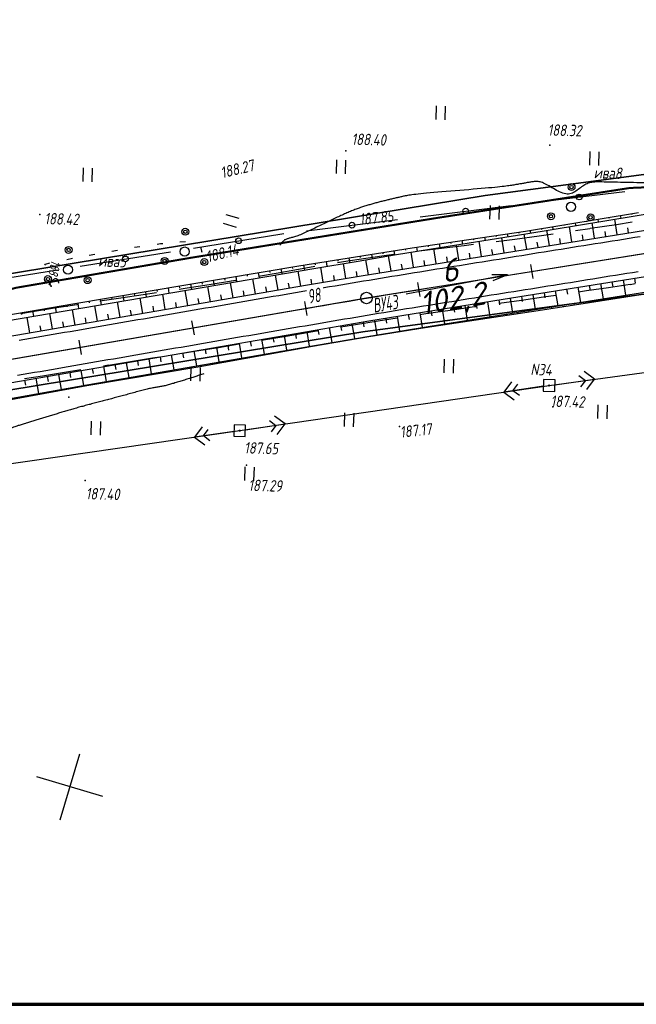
# Paper-space layout 'Лист2' of a CAD drawing. Header units: millimetres. Extents: x -640 to 411, y -3 to 287.
# Tile 7 of 10: x 7 to 115, y 1 to 173. Entities that reach past the tile are written whole.
import ezdxf

# ---------------------------------------------------------------- set-up
doc = ezdxf.new("R2010")
doc.units = ezdxf.units.MM
doc.linetypes.add('CONTI', pattern=[0])
for name, color, linetype, lineweight in [('10', 1, 'Continuous', 35), ('КОПИЯ_ОСЬ_13_ОТКОСЫ', 7, 'Continuous', 30), ('КОПИЯ_ОСЬ_ГРАНИЦЫ_ПОЛОС', 7, 'Continuous', 30), ('ОСЬ_ВЕРХ_ПОКРЫТИЯ_ГРАНИЦЫ_ПОЛОС', 7, 'Continuous', 30), ('ОСЬ_ВЕРХ_ПОКРЫТИЯ_ОСЬ', 1, 'Continuous', 30), ('Уклоны ПЧ', 5, 'Continuous', 30)]:
    doc.layers.add(name, color=color, linetype=linetype, lineweight=lineweight)
for name, color, linetype in [('_Оформление', 7, 'Continuous'), ('_Ростелеком', 6, 'Continuous'), ('GOR_BDEFAULT', 212, 'CONTI'), ('NAD_MDEFAULT', 7, 'CONTI'), ('PI_OTDEFAULT', 172, 'CONTI'), ('PI_TTDEFAULT', 5, 'CONTI'), ('PLN_O', 7, 'CONTI'), ('SETKR', 2, 'CONTI'), ('SIT_LDEFAULT', 7, 'CONTI'), ('USLZNDEFAULT', 7, 'CONTI'), ('ZAPSKDEFAULT', 7, 'CONTI'), ('КОПИЯ_ОСЬ_ТАНГЕНСЫ', 1, 'Continuous'), ('ОСЬ_ВЕРХ_ПОКРЫТИЯ_ПИКЕТЫ', 1, 'Continuous')]:
    doc.layers.add(name, color=color, linetype=linetype)
doc.styles.add('eskd', font='isocpeur.ttf', dxfattribs={"width": 1.2, "height": 2})
doc.styles.add('SHRFT', font='isocpeui.ttf')
doc.styles.get("Standard").update_dxf_attribs({"font": 'isocpeui.ttf'})
doc.styles.add('ГОСТ', font='isocpeur.ttf', dxfattribs={"height": 4})
doc.linetypes.add('Связь', pattern='A,12.5,[130,ltypeshp.shx,S=1,R=-30,X=0,Y=0.9],1,[130,ltypeshp.shx,S=1,R=-30,X=0,Y=0.9],1,[130,ltypeshp.shx,S=1,R=-30,X=0,Y=0.9],4.5', length=19)

# ---------------------------------------------------------------- blocks, each defined once
blk = doc.blocks.new('BL_333')
at = {"color": 0}
for p, q in [((0, -6), (0, 6)), ((-6, 0), (6, 0))]:
    blk.add_line(p, q, dxfattribs=at)
blk = doc.blocks.new('BL_2011')
at = {"color": 0}
for p, q in [((0, 0), (0, 2.4)), ((1.6, 0), (1.6, 2.4))]:
    blk.add_line(p, q, dxfattribs=at)
blk = doc.blocks.new('BL_27')
at = {"color": 0}
for p, q in [((1, 1), (-1, 1)), ((-1, 1), (-1, -1)), ((1, -1), (1, 1)), ((-1, -1), (1, -1))]:
    blk.add_line(p, q, dxfattribs=at)
blk.add_circle((0, 0), 0.1, dxfattribs=at)
blk = doc.blocks.new('BL_2009')
at = {"color": 0}
for centre, radius in [((0, 3.46), 0.6), ((0, 3.46), 0.3), ((0, 0), 0.8), ((-3.46, -1.74), 0.6), ((-3.46, -1.74), 0.3), ((3.46, -1.74), 0.6), ((3.46, -1.74), 0.3)]:
    blk.add_circle(centre, radius, dxfattribs=at)
blk = doc.blocks.new('Стрелка')
at = {"layer": 'Уклоны ПЧ', "ltscale": 2}
for points in [[(-0.02, -0.05), (-0.02, 17.97)], [(-0.02, -0.05), (-0.58, 2.62)], [(-0.02, -0.05), (0.53, 2.62)]]:
    blk.add_lwpolyline(points, dxfattribs=at)

psp = doc.layouts.new('Лист2')

# ---------------------------------------------------------------- linework, layer by layer
at = {"layer": '10'}
for points in [[(155.76, 141.34), (141.62, 139.09), (140.47, 149.17), (88.15, 142.24), (-26.82, 123.3), (-26.31, 113.57), (-97.37, 100.2), (-188.74, 82.9), (-234.81, 79.09), (-245.24, 79.44), (-320.53, 81.96), (-435.81, 101.08), (-493.52, 115.13), (-570.05, 134.4), (-567.93, 143.52), (-601.29, 151.53)], [(371.94, 152.68), (354.49, 145.52), (316.18, 140.56), (226.25, 130.69), (227.73, 141.12), (141.49, 128.43), (141.49, 128.43), (66.75, 118.43), (-0.41, 107.37), (-16.93, 104.65), (-86.02, 91.65), (-95.42, 89.88), (-95.64, 79.6), (-176.45, 63.92), (-224.96, 59.06)], [(-224.96, 59.06), (-176.45, 63.92), (-95.64, 79.6), (-95.42, 89.88), (-86.02, 91.65), (-16.93, 104.65), (-0.41, 107.37), (66.75, 118.43), (141.49, 128.43), (141.49, 128.43), (227.73, 141.12), (226.25, 130.69), (316.18, 140.56), (354.49, 145.52), (371.94, 152.68)]]:
    psp.add_lwpolyline(points, dxfattribs=at)
at = {"layer": '_Оформление', "lineweight": 70, "ltscale": 200}
psp.add_lwpolyline([(409.22, 286.78), (-640.2, 286.78), (-640.2, 0.9), (409.22, 0.9)], close=True, dxfattribs=at)
at = {"layer": '_Ростелеком', "color": 5, "linetype": 'Связь', "const_width": 0.35}
psp.add_lwpolyline([(369.28, 169.92), (338.94, 166.14), (290.1, 162.97), (280.18, 163.14), (237.61, 160.6), (219.46, 158.27), (206.58, 155.84), (169.28, 149.45), (141.02, 144.7), (113.41, 143.55), (79.64, 138.3), (36.73, 131.35), (6.2, 126.11), (-26.49, 116.96), (-59.17, 111.21), (-94.25, 104.98), (-124.45, 99.76), (-157.41, 93.63), (-184.06, 88.92), (-239.6, 82.61)], dxfattribs=at)
at = {"layer": 'GOR_BDEFAULT', "color": 212, "elevation": 188, "flags": 128}
for points in [[(133.48, 148.3), (133.03, 148.01), (132.61, 147.75), (132.26, 147.52), (131.95, 147.32), (131.66, 147.14), (131.42, 147), (131.22, 146.87), (131.04, 146.76), (130.88, 146.66), (130.75, 146.59), (130.63, 146.52), (130.53, 146.47), (130.45, 146.42), (130.36, 146.37), (130.27, 146.34), (130.2, 146.29), (130.11, 146.25), (130.04, 146.2), (129.95, 146.16), (129.86, 146.11), (129.78, 146.08), (129.69, 146.03), (129.62, 145.99), (129.53, 145.94), (129.43, 145.9), (129.35, 145.86), (129.26, 145.81), (129.18, 145.76), (129.09, 145.72), (128.99, 145.67), (128.91, 145.63), (128.81, 145.59), (128.72, 145.54), (128.63, 145.49), (128.53, 145.45), (128.43, 145.4), (128.34, 145.36), (128.25, 145.31), (128.15, 145.27), (128.04, 145.22), (127.95, 145.17), (127.85, 145.13), (127.75, 145.07), (127.64, 145.03), (127.55, 144.99), (127.44, 144.94), (127.33, 144.9), (127.23, 144.84), (127.13, 144.8), (127.02, 144.75), (126.9, 144.71), (126.79, 144.67), (126.69, 144.62), (126.57, 144.58), (126.45, 144.54), (126.34, 144.51), (126.22, 144.47), (126.1, 144.45), (125.98, 144.41), (125.85, 144.39), (125.73, 144.37), (125.6, 144.35), (125.47, 144.33), (125.34, 144.32), (125.21, 144.31), (125.08, 144.29), (124.94, 144.29), (124.8, 144.28), (124.66, 144.28), (124.53, 144.28), (124.39, 144.27), (124.24, 144.27), (124.1, 144.27), (123.95, 144.27), (123.81, 144.28), (123.66, 144.28), (123.52, 144.28), (123.36, 144.28), (123.21, 144.28), (123.06, 144.28), (122.91, 144.28), (122.76, 144.29), (122.6, 144.29), (122.45, 144.3), (122.29, 144.29), (122.13, 144.29), (121.98, 144.3), (121.82, 144.3), (121.67, 144.31), (121.51, 144.31), (121.35, 144.31), (121.19, 144.31), (121.03, 144.32), (120.85, 144.32), (120.66, 144.34), (120.46, 144.33), (120.26, 144.34), (120.03, 144.35), (119.78, 144.35), (119.51, 144.36), (119.22, 144.37), (118.89, 144.37), (118.55, 144.38), (118.17, 144.39), (117.74, 144.4), (117.3, 144.41), (116.81, 144.42), (116.3, 144.44), (115.76, 144.45), (115.21, 144.46), (114.64, 144.47), (114.07, 144.48), (113.49, 144.5), (112.92, 144.5), (112.34, 144.52), (111.79, 144.53), (111.24, 144.54), (110.71, 144.56), (110.22, 144.57), (109.75, 144.58), (109.31, 144.59), (108.91, 144.59), (108.53, 144.6), (108.18, 144.6), (107.86, 144.6), (107.56, 144.6), (107.29, 144.57), (107.03, 144.56), (106.78, 144.53), (106.55, 144.49), (106.34, 144.44), (106.13, 144.38), (105.93, 144.3), (105.74, 144.21), (105.55, 144.11), (105.36, 143.99), (105.17, 143.87), (104.98, 143.73), (104.79, 143.59), (104.6, 143.43), (104.4, 143.3), (104.21, 143.14), (104, 143.01), (103.8, 142.88), (103.59, 142.76), (103.38, 142.66), (103.15, 142.58), (102.93, 142.52), (102.7, 142.49), (102.46, 142.49), (102.2, 142.51), (101.95, 142.56), (101.69, 142.64), (101.43, 142.74), (101.15, 142.86), (100.89, 142.99), (100.62, 143.13), (100.34, 143.28), (100.07, 143.44), (99.81, 143.6), (99.55, 143.75), (99.29, 143.91), (99.04, 144.05), (98.8, 144.18), (98.56, 144.3), (98.34, 144.4), (98.14, 144.48), (97.94, 144.54), (97.75, 144.6), (97.56, 144.63), (97.38, 144.66), (97.21, 144.68), (97.03, 144.69), (96.87, 144.68), (96.7, 144.67), (96.55, 144.65), (96.39, 144.64), (96.24, 144.61), (96.08, 144.58), (95.93, 144.56), (95.77, 144.53), (95.62, 144.5), (95.47, 144.48), (95.3, 144.44), (95.14, 144.41), (94.98, 144.39), (94.83, 144.36), (94.66, 144.33), (94.5, 144.3), (94.33, 144.27), (94.17, 144.25), (93.99, 144.22), (93.82, 144.18), (93.65, 144.16), (93.48, 144.13), (93.31, 144.1), (93.13, 144.06), (92.94, 144.04), (92.75, 144), (92.53, 143.97), (92.3, 143.94), (92.04, 143.9), (91.76, 143.87), (91.44, 143.83), (91.1, 143.78), (90.72, 143.74), (90.3, 143.7), (89.83, 143.65), (89.32, 143.6), (88.75, 143.55), (88.13, 143.5), (87.47, 143.44), (86.77, 143.38), (86.03, 143.32), (85.27, 143.25), (84.49, 143.18), (83.7, 143.13), (82.91, 143.06), (82.13, 142.99), (81.35, 142.93), (80.6, 142.86), (79.87, 142.81), (79.17, 142.74), (78.53, 142.69), (77.92, 142.63), (77.38, 142.58), (76.89, 142.53), (76.44, 142.47), (76.04, 142.43), (75.69, 142.39), (75.36, 142.35), (75.08, 142.31), (74.82, 142.27), (74.59, 142.23), (74.38, 142.19), (74.19, 142.15), (74.01, 142.12), (73.85, 142.09), (73.7, 142.05), (73.54, 142.01), (73.39, 141.99), (73.23, 141.95), (73.07, 141.91), (72.91, 141.88), (72.76, 141.84), (72.59, 141.8), (72.43, 141.77), (72.27, 141.72), (72.11, 141.69), (71.95, 141.65), (71.78, 141.61), (71.62, 141.57), (71.45, 141.53), (71.29, 141.49), (71.13, 141.45), (70.96, 141.4), (70.79, 141.37), (70.62, 141.33), (70.45, 141.28), (70.28, 141.24), (70.1, 141.2), (69.93, 141.16), (69.77, 141.11), (69.59, 141.06), (69.41, 141.02), (69.24, 140.98), (69.06, 140.93), (68.89, 140.87), (68.71, 140.83), (68.54, 140.78), (68.36, 140.73), (68.18, 140.68), (68, 140.63), (67.82, 140.58), (67.64, 140.52), (67.45, 140.47), (67.27, 140.41), (67.09, 140.36), (66.9, 140.3), (66.72, 140.24), (66.53, 140.18), (66.35, 140.11), (66.16, 140.05), (65.96, 139.98), (65.78, 139.91), (65.59, 139.84), (65.39, 139.77), (65.2, 139.69), (65, 139.61), (64.8, 139.53), (64.61, 139.45), (64.41, 139.37), (64.2, 139.28), (64, 139.19), (63.79, 139.1), (63.58, 139.01), (63.37, 138.92), (63.16, 138.82), (62.95, 138.73), (62.73, 138.63), (62.51, 138.52), (62.29, 138.43), (62.07, 138.32), (61.84, 138.21), (61.61, 138.11), (61.38, 138), (61.15, 137.89), (60.91, 137.77), (60.67, 137.66), (60.43, 137.54), (60.18, 137.42), (59.94, 137.31), (59.69, 137.19), (59.44, 137.06), (59.18, 136.93), (58.93, 136.81), (58.66, 136.68), (58.4, 136.55), (58.13, 136.42), (57.87, 136.29), (57.61, 136.17), (57.35, 136.05), (57.1, 135.92), (56.84, 135.8), (56.59, 135.69), (56.35, 135.58), (56.11, 135.48), (55.88, 135.39), (55.66, 135.3), (55.45, 135.21), (55.24, 135.14), (55.04, 135.08), (54.85, 135.02), (54.67, 134.97), (54.51, 134.92), (54.34, 134.88), (54.2, 134.84), (54.05, 134.8), (53.9, 134.77), (53.78, 134.72), (53.65, 134.69), (53.53, 134.65), (53.42, 134.61), (53.31, 134.57), (53.21, 134.51), (53.12, 134.46), (53.03, 134.4), (52.95, 134.34), (52.87, 134.27), (52.8, 134.21), (52.73, 134.13), (52.67, 134.07), (52.61, 134), (52.56, 133.93), (52.51, 133.87), (52.47, 133.8), (52.43, 133.73), (52.39, 133.67), (52.35, 133.62), (52.33, 133.58)], [(13.1, 127.7), (13.03, 127.68), (12.96, 127.65), (12.87, 127.6), (12.79, 127.54), (12.71, 127.47), (12.62, 127.4), (12.53, 127.31), (12.44, 127.22), (12.36, 127.13), (12.28, 127.04), (12.2, 126.95), (12.13, 126.86), (12.05, 126.77), (12, 126.69), (11.93, 126.62)], [(13.1, 127.7), (13.03, 127.68), (12.96, 127.65), (12.87, 127.6), (12.79, 127.54), (12.71, 127.47), (12.62, 127.4), (12.53, 127.31), (12.44, 127.22), (12.36, 127.13), (12.28, 127.04), (12.2, 126.95), (12.13, 126.86), (12.05, 126.77), (12, 126.69), (11.93, 126.62)], [(13.7, 126.92), (13.69, 126.97), (13.66, 127.04), (13.64, 127.11), (13.61, 127.18), (13.59, 127.25), (13.55, 127.34), (13.52, 127.4), (13.49, 127.47), (13.45, 127.54), (13.4, 127.58), (13.35, 127.63), (13.3, 127.66), (13.23, 127.69), (13.17, 127.7), (13.1, 127.7)], [(39.02, 111.09), (38.04, 110.76), (37.9, 110.71), (37.76, 110.66), (37.6, 110.61), (37.43, 110.55), (37.25, 110.5), (37.07, 110.44), (36.87, 110.38), (36.68, 110.32), (36.48, 110.25), (36.27, 110.19), (36.06, 110.13), (35.85, 110.06), (35.64, 109.99), (35.42, 109.93), (35.21, 109.86), (35, 109.79), (34.79, 109.73), (34.58, 109.66), (34.37, 109.59), (34.17, 109.53), (33.96, 109.48), (33.77, 109.41), (33.56, 109.36), (33.37, 109.3), (33.17, 109.24), (32.99, 109.19), (32.8, 109.14), (32.62, 109.09), (32.44, 109.04), (32.27, 109), (32.1, 108.97), (31.93, 108.93), (31.77, 108.9), (31.6, 108.87), (31.45, 108.84), (31.28, 108.81), (31.12, 108.78), (30.95, 108.76), (30.79, 108.73), (30.62, 108.7), (30.46, 108.66), (30.28, 108.63), (30.09, 108.61), (29.92, 108.56), (29.71, 108.52), (29.52, 108.49), (29.31, 108.43), (29.1, 108.38), (28.88, 108.33), (28.65, 108.27), (28.42, 108.22), (28.19, 108.15), (27.95, 108.1), (27.71, 108.03), (27.46, 107.97), (27.21, 107.9), (26.97, 107.83), (26.72, 107.76), (26.48, 107.7), (26.22, 107.63), (25.99, 107.56), (25.74, 107.5), (25.49, 107.43), (25.25, 107.37), (25, 107.31), (24.76, 107.24), (24.52, 107.18), (24.27, 107.1), (24.04, 107.04), (23.8, 106.98), (23.56, 106.92), (23.32, 106.86), (23.08, 106.79), (22.86, 106.72), (22.62, 106.66), (22.38, 106.6), (22.15, 106.54), (21.91, 106.47), (21.68, 106.42), (21.45, 106.35), (21.22, 106.29), (20.99, 106.23), (20.76, 106.17), (20.53, 106.11), (20.31, 106.04), (20.08, 105.99), (19.85, 105.93), (19.63, 105.87), (19.4, 105.81), (19.17, 105.74), (18.95, 105.69), (18.73, 105.63), (18.5, 105.57), (18.29, 105.51), (18.06, 105.45), (17.85, 105.39), (17.62, 105.34), (17.41, 105.28), (17.19, 105.22), (16.97, 105.16), (16.75, 105.1), (16.54, 105.04), (16.32, 104.98), (16.11, 104.91), (15.89, 104.85), (15.69, 104.79), (15.47, 104.73), (15.26, 104.68), (15.05, 104.61), (14.84, 104.55), (14.64, 104.49), (14.43, 104.42), (14.22, 104.36), (14.01, 104.3), (13.81, 104.23), (13.6, 104.17), (13.4, 104.11), (13.2, 104.05), (12.99, 103.98), (12.8, 103.92), (12.59, 103.86), (12.4, 103.8), (12.19, 103.74), (11.99, 103.68), (11.8, 103.62), (11.6, 103.55), (11.41, 103.5), (11.21, 103.44), (11.02, 103.38), (10.82, 103.32), (10.63, 103.26), (10.43, 103.2), (10.24, 103.15), (10.05, 103.09), (9.86, 103.03), (9.68, 102.97), (9.48, 102.91), (9.3, 102.85), (9.11, 102.79), (8.93, 102.74), (8.74, 102.69), (8.55, 102.63), (8.37, 102.58), (8.18, 102.52), (8, 102.46), (7.83, 102.4), (7.64, 102.34), (7.46, 102.29), (7.28, 102.24), (7.1, 102.18), (6.92, 102.13), (6.75, 102.07), (6.56, 102.02), (6.37, 101.95), (6.18, 101.88), (5.97, 101.81), (5.76, 101.73), (5.52, 101.64), (5.28, 101.53), (5.02, 101.41), (4.74, 101.29), (4.45, 101.15), (4.13, 100.98), (3.78, 100.8), (3.41, 100.6), (3, 100.38), (2.57, 100.15), (2.13, 99.89), (1.67, 99.63), (1.19, 99.35), (0.7, 99.07), (0.2, 98.79), (-0.3, 98.51), (-0.8, 98.23), (-1.3, 97.96), (-1.8, 97.7), (-2.28, 97.44), (-2.76, 97.21), (-3.21, 97), (-3.64, 96.79), (-4.05, 96.62), (-4.44, 96.48), (-4.81, 96.35), (-5.15, 96.24), (-5.47, 96.15), (-5.78, 96.07), (-6.07, 96.01), (-6.33, 95.97), (-6.58, 95.93), (-6.82, 95.89), (-7.04, 95.88), (-7.24, 95.85), (-7.43, 95.84), (-7.61, 95.83), (-7.77, 95.81), (-7.93, 95.8), (-8.07, 95.79), (-8.21, 95.76), (-8.33, 95.75), (-8.44, 95.73), (-8.56, 95.71), (-8.66, 95.69), (-8.76, 95.67), (-8.84, 95.64), (-8.93, 95.61), (-9.01, 95.6), (-9.08, 95.57), (-9.16, 95.55), (-9.23, 95.53), (-9.3, 95.5), (-10.24, 95.17), (-11.04, 94.87), (-11.73, 94.59), (-12.31, 94.34), (-13.2, 93.65), (-13.31, 93.54), (-13.43, 93.42), (-13.57, 93.28), (-13.7, 93.14), (-13.84, 93), (-13.99, 92.84), (-14.14, 92.69), (-14.29, 92.54), (-14.44, 92.37), (-14.59, 92.22), (-14.74, 92.07), (-14.89, 91.92), (-15.04, 91.78), (-15.18, 91.65), (-15.32, 91.52), (-15.45, 91.41), (-15.58, 91.3), (-15.72, 91.2), (-15.87, 91.1), (-16.03, 91), (-16.23, 90.9), (-16.45, 90.8), (-16.7, 90.69), (-17, 90.56), (-17.35, 90.43), (-17.75, 90.28), (-18.21, 90.12), (-18.75, 89.93), (-19.35, 89.71), (-20.03, 89.48)]]:
    psp.add_lwpolyline(points, dxfattribs=at)
at = {"layer": 'PI_TTDEFAULT', "color": 5}
for p in [(63.83, 150.05, 188.4), (99.41, 151.03, 188.32), (10.37, 138.92, 188.42), (66.56, 136.26, 187.85), (12.34, 126.41, 187.99), (15.45, 107, 188.1), (99.95, 105.31, 187.23), (73.19, 101.89, 187.17), (45.27, 101.15, 187.65), (46.48, 95.12, 187.29), (18.29, 92.42, 187.4)]:
    psp.add_point(p, dxfattribs=at)
at = {"layer": 'PLN_O'}
for p, q in [((96.64, 140.99), (112.52, 142.95)), ((76.79, 138.53), (92.67, 140.5)), ((56.94, 136.06), (72.82, 138.03)), ((37.17, 133.05), (52.64, 135.54)), ((52.64, 135.54), (52.98, 135.58)), ((17.42, 129.88), (33.21, 132.42)), ((-2.32, 126.7), (13.47, 129.24))]:
    psp.add_line(p, q, dxfattribs=at)
for centre in [(104.58, 141.97), (84.73, 139.51), (64.88, 137.05), (45.07, 134.32), (25.32, 131.15)]:
    psp.add_circle(centre, 0.5, dxfattribs=at)
at = {"layer": 'SIT_LDEFAULT', "color": 7}
for p, q in [((106.44, 136.43), (103.94, 136.05)), ((111.07, 137.13), (106.45, 136.45)), ((113.83, 137.55), (111.07, 137.13)), ((93.3, 134.56), (90.07, 134.15)), ((97.56, 135.14), (93.3, 134.56)), ((99.99, 135.48), (97.56, 135.14)), ((22.93, 132.51), (23.9, 132.68)), ((23.9, 132.68), (23.92, 132.68)), ((26.87, 133.18), (27.85, 133.33)), ((30.83, 133.75), (31.45, 133.83)), ((31.45, 133.82), (31.82, 133.85)), ((34.82, 134.14), (35.82, 134.2)), ((38.37, 133.29), (38.38, 133.24)), ((38.4, 133.25), (38.61, 132.52)), ((38.61, 132.52), (38.64, 132.33)), ((79.99, 132.91), (76.17, 132.43)), ((84.45, 133.45), (79.99, 132.92)), ((86.1, 133.65), (84.45, 133.44)), ((15.06, 131.07), (16.05, 131.26)), ((19, 131.81), (19.98, 131.99)), ((67.29, 131.24), (63.37, 130.63)), ((71.33, 131.81), (67.29, 131.24)), ((72.21, 131.93), (71.34, 131.82)), ((11.23, 130.08), (11.35, 130.24)), ((11.34, 130.25), (12.12, 130.45)), ((55.53, 129.32), (51.61, 128.63)), ((58.37, 129.8), (55.53, 129.32)), ((63.37, 130.63), (62.33, 130.46)), ((44.58, 127.4), (43.8, 127.27)), ((51.61, 128.63), (48.53, 128.09)), ((11.97, 127.09), (11.87, 127.3)), ((12.23, 126.59), (11.97, 127.09)), ((12.34, 126.41), (12.23, 126.59)), ((36.09, 126.04), (34.7, 125.83)), ((39.94, 126.64), (36.09, 126.04)), ((43.81, 127.28), (39.94, 126.63)), ((104.46, 125.41), (105.84, 125.62)), ((105.84, 125.62), (109.66, 126.17)), ((109.66, 126.17), (113.45, 126.72)), ((113.44, 126.71), (114.36, 126.85)), ((24.52, 124.31), (20.86, 123.77)), ((28.38, 124.88), (24.52, 124.31)), ((30.75, 125.23), (28.38, 124.88)), ((90.61, 123.41), (94.48, 123.95)), ((94.48, 123.96), (98.3, 124.51)), ((98.31, 124.52), (100.5, 124.84)), ((12.95, 122.54), (9.1, 121.91)), ((16.8, 123.14), (12.95, 122.54)), ((16.91, 123.16), (16.8, 123.14)), ((77.75, 121.59), (82.02, 122.21)), ((82.02, 122.21), (86.28, 122.81)), ((86.28, 122.81), (86.65, 122.86)), ((9.1, 121.91), (7.04, 121.58)), ((69.48, 120.35), (72.79, 120.86)), ((76.75, 121.44), (77.75, 121.59)), ((62.92, 119.29), (65.47, 119.71)), ((65.47, 119.72), (69.48, 120.35)), ((49.11, 116.95), (49.4, 117)), ((49.4, 117), (53.39, 117.68)), ((53.39, 117.68), (57.41, 118.36)), ((57.41, 118.37), (58.97, 118.63)), ((37.74, 115.07), (41.59, 115.7)), ((41.59, 115.7), (45.16, 116.3)), ((99.31, 109.03), (149.82, 115.97)), ((26.2, 113.23), (30.05, 113.85)), ((30.05, 113.85), (31.34, 114.06)), ((35.3, 114.68), (37.74, 115.07)), ((14.66, 111.38), (17.51, 111.84)), ((21.47, 112.48), (22.36, 112.62)), ((22.36, 112.61), (26.2, 113.23)), ((7.66, 110.24), (10.8, 110.74)), ((10.8, 110.75), (14.66, 111.38)), ((100.3, 109.17), (107.23, 110.13)), ((104.52, 110.76), (105.65, 109.9)), ((107.23, 110.13), (105.43, 111.49)), ((105.87, 108.32), (107.23, 110.13)), ((45.27, 101.15), (99.31, 109.03)), ((92.74, 109.7), (91.39, 107.88)), ((98.31, 108.89), (91.39, 107.88)), ((92.97, 108.11), (93.82, 109.24)), ((105.65, 109.9), (104.79, 108.78)), ((91.39, 107.88), (93.21, 106.53)), ((94.11, 107.26), (92.97, 108.11)), ((53.19, 102.31), (51.37, 103.66)), ((38.71, 101.82), (37.35, 100.02)), ((46.26, 101.3), (53.19, 102.31)), ((50.47, 102.92), (51.6, 102.07)), ((51.6, 102.07), (50.76, 100.95)), ((51.83, 100.49), (53.19, 102.31)), ((-10.82, 93.08), (45.27, 101.15)), ((44.28, 101.01), (37.35, 100.02)), ((37.35, 100.02), (39.16, 98.65)), ((38.93, 100.24), (39.78, 101.37)), ((40.07, 99.39), (38.93, 100.24))]:
    psp.add_line(p, q, dxfattribs=at)
at = {"layer": 'КОПИЯ_ОСЬ_13_ОТКОСЫ'}
for points in [[(-205.55, 82.22), (-201.41, 82.75), (-197.28, 83.31), (-194.32, 83.72), (-191.37, 84.15), (-188.42, 84.59), (-185.46, 85.03), (-182.02, 85.57), (-176.6, 86.42), (-170.69, 87.38), (-159.85, 89.17), (57.1, 126.61), (66.51, 128.2), (75.93, 129.74), (90.04, 132.01), (203.12, 150.14)], [(-203.04, 70.94), (-200.03, 71.34), (-197.63, 71.68), (-194.63, 72.12), (-189.4, 72.91), (-184.17, 73.73), (-179.2, 74.54), (-172.26, 75.69), (-148.07, 79.76), (-139, 81.28), (-109.43, 86.33), (-79.88, 91.53), (18.56, 109.15), (57.96, 115.99), (68.26, 117.72), (78.56, 119.41), (108.66, 124.18), (135.2, 128.36), (175.74, 134.48), (205.38, 139.01), (208.33, 139.45), (212.15, 139.96)], [(-183.91, 87.93), (-182.93, 88.07), (-178.02, 88.88), (-170.65, 90.14), (-160.32, 91.94), (-150.48, 93.72), (-141.43, 95.35), (-111.88, 100.52), (-82.3, 105.54), (36, 125.68), (58.54, 129.54), (65.61, 130.73), (72.68, 131.9), (80.22, 133.12), (95.26, 135.55), (123.19, 140.12)], [(-82.3, 105.54), (36, 125.68), (58.54, 129.54), (65.61, 130.73), (72.68, 131.9), (80.22, 133.12), (95.26, 135.55), (123.19, 140.12)], [(-82.38, 106.02), (-62.7, 109.56), (-43.02, 113.12), (-33.16, 114.8), (-23.3, 116.5), (-3.6, 119.92), (16.11, 123.3), (35.84, 126.6), (55.57, 129.93), (65.47, 131.54), (75.39, 133.1), (95.18, 136.03), (114.92, 139.27)], [(105.82, 137.77), (105.84, 137.61)], [(107.79, 138.1), (107.87, 137.61)], [(109.76, 138.42), (109.79, 138.26)], [(111.2, 135.4), (110.76, 138.09)], [(111.74, 138.74), (111.82, 138.26)], [(113.71, 139.07), (113.74, 138.91)], [(95.95, 136.16), (96.03, 135.67)], [(97.92, 136.48), (97.95, 136.32)], [(99.35, 133.5), (98.92, 136.15)], [(99.89, 136.8), (99.97, 136.32)], [(101.87, 137.13), (101.89, 136.97)], [(103.3, 134.13), (102.87, 136.79)], [(103.84, 137.45), (103.92, 136.97)], [(107.25, 134.77), (106.82, 137.44)], [(109.22, 135.08), (109.08, 135.97)], [(113.17, 135.72), (113.03, 136.61)], [(84.08, 134.39), (84.17, 133.76)], [(86.06, 134.68), (86.09, 134.47)], [(87.5, 131.6), (87.08, 134.23)], [(88.03, 134.97), (88.12, 134.39)], [(90.01, 135.27), (90.04, 135.07)], [(91.45, 132.23), (91.03, 134.86)], [(91.99, 135.56), (92.07, 135.03)], [(93.97, 135.85), (94, 135.68)], [(95.4, 132.87), (94.97, 135.5)], [(101.32, 133.82), (101.18, 134.7)], [(105.27, 134.45), (105.13, 135.34)], [(72.21, 132.61), (72.33, 131.84)], [(74.19, 132.92), (74.23, 132.66)], [(76.16, 133.22), (76.27, 132.48)], [(78.14, 133.51), (78.18, 133.27)], [(79.6, 130.33), (79.18, 132.95)], [(80.12, 133.8), (80.22, 133.12)], [(82.1, 134.1), (82.13, 133.87)], [(83.55, 130.97), (83.13, 133.59)], [(89.47, 131.92), (89.33, 132.79)], [(93.42, 132.55), (93.28, 133.43)], [(97.37, 133.18), (97.23, 134.06)], [(-202.47, 74.25), (-198.28, 74.83), (-194.1, 75.43), (-190.62, 75.96), (-187.15, 76.49), (-183.18, 77.12), (-179.02, 77.8), (-174.77, 78.5), (-166.37, 79.93), (58.46, 118.72), (67.83, 120.31), (77.21, 121.85), (91.31, 124.11), (134.77, 131.08)], [(62.34, 131.04), (62.38, 130.76)], [(64.31, 131.35), (64.44, 130.54)], [(66.28, 131.67), (66.33, 131.4)], [(67.75, 128.4), (67.32, 131.02)], [(68.26, 131.98), (68.38, 131.19)], [(70.24, 132.3), (70.28, 132.03)], [(71.7, 129.05), (71.27, 131.67)], [(75.65, 129.7), (75.23, 132.31)], [(77.62, 130.02), (77.48, 130.89)], [(81.57, 130.65), (81.43, 131.52)], [(85.52, 131.28), (85.38, 132.16)], [(50.5, 129.07), (50.55, 128.78)], [(52.47, 129.41), (52.62, 128.53)], [(54.44, 129.74), (54.49, 129.45)], [(56.41, 130.07), (56.56, 129.2)], [(58.39, 130.39), (58.43, 130.11)], [(59.87, 127.08), (59.42, 129.69)], [(60.36, 130.72), (60.5, 129.88)], [(63.81, 127.75), (63.37, 130.36)], [(69.73, 128.73), (69.58, 129.6)], [(73.68, 129.38), (73.53, 130.25)], [(-203.04, 70.94), (-200.03, 71.34), (-197.63, 71.68), (-194.63, 72.12), (-189.4, 72.91), (-184.17, 73.73), (-179.2, 74.54), (-172.26, 75.69), (-148.07, 79.76), (-139, 81.28), (-109.43, 86.33), (-79.88, 91.53), (18.56, 109.15), (57.96, 115.99), (68.26, 117.72), (78.56, 119.41), (108.66, 124.18), (135.2, 128.36)], [(40.64, 127.41), (40.79, 126.5)], [(42.61, 127.74), (42.66, 127.44)], [(44.58, 128.07), (44.73, 127.18)], [(46.55, 128.41), (46.6, 128.11)], [(48.04, 125.04), (47.59, 127.67)], [(48.52, 128.74), (48.67, 127.85)], [(51.98, 125.72), (51.53, 128.34)], [(55.92, 126.4), (55.47, 129.02)], [(57.89, 126.74), (57.74, 127.61)], [(61.84, 127.41), (61.69, 128.28)], [(65.78, 128.08), (65.64, 128.95)], [(112.24, 127.47), (112.67, 124.81)], [(114.22, 127.78), (114.36, 126.9)], [(-79.82, 91.14), (-60.14, 94.74), (-40.43, 98.12), (-30.6, 99.97), (-10.93, 103.62), (-1.1, 105.42), (18.58, 109.02), (38.29, 112.38), (57.97, 115.91), (67.8, 117.57), (77.64, 119.18), (97.41, 122.13), (125.38, 126.48)], [(30.77, 125.75), (30.83, 125.44)], [(32.75, 126.08), (32.9, 125.15)], [(34.72, 126.41), (34.77, 126.1)], [(36.21, 123), (35.76, 125.64)], [(36.69, 126.74), (36.85, 125.83)], [(38.66, 127.07), (38.72, 126.77)], [(40.16, 123.68), (39.7, 126.32)], [(44.1, 124.36), (43.64, 126.99)], [(50.01, 125.38), (49.86, 126.26)], [(53.95, 126.06), (53.8, 126.94)], [(102.37, 125.88), (102.51, 125.01)], [(104.34, 126.2), (104.77, 123.56)], [(106.32, 126.52), (106.46, 125.64)], [(108.29, 126.83), (108.72, 124.19)], [(110.27, 127.15), (110.41, 126.27)], [(20.91, 124.1), (21.07, 123.14)], [(22.88, 124.43), (22.94, 124.11)], [(24.86, 124.76), (25.02, 123.81)], [(26.83, 125.09), (26.88, 124.77)], [(28.33, 121.64), (27.87, 124.3)], [(28.8, 125.42), (28.96, 124.48)], [(32.27, 122.32), (31.82, 124.97)], [(38.18, 123.34), (38.03, 124.22)], [(42.13, 124.02), (41.98, 124.9)], [(46.07, 124.7), (45.92, 125.58)], [(90.52, 123.98), (90.66, 123.11)], [(92.49, 124.3), (92.91, 121.68)], [(94.47, 124.62), (94.61, 123.74)], [(96.44, 124.93), (96.86, 122.31)], [(98.42, 125.25), (98.56, 124.38)], [(100.39, 125.57), (100.82, 122.94)], [(107.68, 123.73), (107.64, 124.02)], [(109.66, 124.03), (109.64, 124.13)], [(111.64, 124.34), (111.59, 124.64)], [(113.61, 124.65), (113.6, 124.75)], [(11.05, 122.43), (11.11, 122.11)], [(13.02, 122.77), (13.19, 121.8)], [(14.99, 123.11), (15.05, 122.78)], [(16.51, 119.6), (16.04, 122.28)], [(16.97, 123.44), (17.13, 122.47)], [(18.94, 123.77), (18.99, 123.45)], [(20.45, 120.28), (19.99, 122.95)], [(24.39, 120.96), (23.93, 123.63)], [(26.36, 121.3), (26.21, 122.19)], [(30.3, 121.98), (30.15, 122.87)], [(34.24, 122.66), (34.09, 123.54)], [(80.65, 122.4), (81.06, 119.8)], [(82.62, 122.71), (82.76, 121.85)], [(84.6, 123.03), (85.01, 120.43)], [(86.57, 123.35), (86.71, 122.48)], [(88.55, 123.67), (88.96, 121.06)], [(97.8, 122.19), (97.79, 122.27)], [(99.78, 122.5), (99.74, 122.77)], [(101.75, 122.8), (101.74, 122.89)], [(103.73, 123.11), (103.69, 123.39)], [(105.71, 123.42), (105.69, 123.51)], [(7.11, 121.76), (7.16, 121.44)], [(8.62, 118.24), (8.16, 120.94)], [(9.08, 122.09), (9.25, 121.13)], [(12.56, 118.92), (12.1, 121.61)], [(18.48, 119.94), (18.32, 120.84)], [(22.42, 120.62), (22.26, 121.51)], [(68.8, 120.47), (69.23, 117.88)], [(70.78, 120.79), (70.92, 119.93)], [(72.75, 121.12), (73.17, 118.53)], [(74.72, 121.44), (74.86, 120.58)], [(76.7, 121.76), (77.12, 119.17)], [(78.67, 122.08), (78.81, 121.22)], [(85.93, 120.42), (85.93, 120.46)], [(87.91, 120.71), (87.89, 120.89)], [(89.89, 121.01), (89.88, 121.07)], [(91.87, 121.3), (91.84, 121.51)], [(93.85, 121.6), (93.84, 121.67)], [(95.82, 121.89), (95.79, 122.14)], [(10.59, 118.58), (10.44, 119.48)], [(14.53, 119.26), (14.38, 120.16)], [(58.94, 118.81), (59.09, 117.95)], [(60.91, 119.14), (61.35, 116.56)], [(62.88, 119.48), (63.03, 118.62)], [(64.86, 119.81), (65.29, 117.23)], [(66.83, 120.14), (66.97, 119.28)], [(76.04, 118.93), (76.03, 119)], [(78.02, 119.24), (78.02, 119.26)], [(80, 119.54), (79.98, 119.63)], [(81.98, 119.83), (81.97, 119.86)], [(83.95, 120.12), (83.93, 120.26)], [(49.09, 117.11), (49.53, 114.52)], [(51.06, 117.45), (51.21, 116.59)], [(53.03, 117.79), (53.47, 115.21)], [(55, 118.13), (55.15, 117.27)], [(56.97, 118.47), (57.41, 115.89)], [(64.21, 116.97), (64.19, 117.04)], [(66.18, 117.3), (66.17, 117.33)], [(68.15, 117.63), (68.14, 117.7)], [(70.12, 117.96), (70.12, 117.98)], [(72.1, 118.28), (72.09, 118.35)], [(74.07, 118.61), (74.07, 118.63)], [(39.23, 115.41), (39.38, 114.54)], [(41.2, 115.75), (41.65, 113.16)], [(43.17, 116.09), (43.32, 115.22)], [(45.15, 116.43), (45.59, 113.84)], [(47.12, 116.77), (47.26, 115.9)], [(54.35, 115.26), (54.35, 115.3)], [(56.32, 115.62), (56.31, 115.7)], [(58.29, 115.97), (58.29, 115.99)], [(60.26, 116.3), (60.25, 116.38)], [(62.23, 116.64), (62.23, 116.66)], [(29.38, 113.71), (29.83, 111.1)], [(31.35, 114.05), (31.5, 113.18)], [(33.32, 114.39), (33.77, 111.79)], [(35.29, 114.73), (35.44, 113.86)], [(37.26, 115.07), (37.71, 112.47)], [(44.51, 113.5), (44.48, 113.65)], [(46.48, 113.85), (46.47, 113.9)], [(48.45, 114.21), (48.42, 114.33)], [(50.41, 114.56), (50.41, 114.6)], [(52.38, 114.91), (52.36, 115.01)], [(19.52, 112), (19.67, 111.13)], [(21.49, 112.35), (21.94, 109.74)], [(23.47, 112.69), (23.62, 111.82)], [(25.44, 113.02), (25.89, 110.42)], [(27.41, 113.37), (27.56, 112.5)], [(36.63, 112.1), (36.6, 112.28)], [(38.6, 112.44), (38.59, 112.5)], [(40.57, 112.79), (40.54, 112.96)], [(42.54, 113.15), (42.53, 113.2)], [(9.67, 110.3), (10.13, 107.64)], [(11.64, 110.64), (11.79, 109.76)], [(13.61, 110.98), (14.07, 108.34)], [(15.58, 111.32), (15.73, 110.44)], [(17.55, 111.66), (18, 109.05)], [(24.8, 110.08), (24.78, 110.23)], [(26.78, 110.42), (26.77, 110.47)], [(28.75, 110.75), (28.72, 110.91)], [(30.72, 111.09), (30.71, 111.14)], [(32.69, 111.43), (32.66, 111.6)], [(34.66, 111.76), (34.65, 111.82)], [(7.7, 109.96), (7.85, 109.07)], [(14.95, 108.35), (14.94, 108.4)], [(16.92, 108.71), (16.9, 108.85)], [(18.89, 109.07), (18.88, 109.11)], [(20.86, 109.41), (20.84, 109.54)], [(22.83, 109.74), (22.82, 109.79)], [(7.08, 106.92), (7.07, 106.98)], [(9.05, 107.28), (9.02, 107.44)], [(11.02, 107.64), (11.01, 107.69)], [(12.99, 107.99), (12.96, 108.15)]]:
    psp.add_lwpolyline(points, dxfattribs=at)
at = {"layer": 'КОПИЯ_ОСЬ_ГРАНИЦЫ_ПОЛОС'}
for points in [[(115.24, 135.04), (114.26, 134.88), (113.27, 134.72), (112.28, 134.56), (111.3, 134.4), (110.31, 134.25), (109.32, 134.09), (108.34, 133.93), (107.35, 133.77), (106.36, 133.61), (105.38, 133.45), (104.39, 133.3), (103.4, 133.14), (102.42, 132.98), (101.43, 132.82), (100.44, 132.66), (99.46, 132.5), (98.47, 132.35), (97.48, 132.19), (96.49, 132.03), (95.51, 131.87), (94.52, 131.71), (93.53, 131.56), (92.55, 131.4), (91.56, 131.24), (90.57, 131.08), (89.59, 130.92), (88.6, 130.76), (87.61, 130.61), (86.63, 130.45), (85.64, 130.29), (84.65, 130.13), (83.67, 129.97), (82.68, 129.81), (81.69, 129.66), (80.7, 129.5), (79.72, 129.34), (78.73, 129.18), (77.74, 129.02), (76.75, 128.86), (75.77, 128.7), (74.78, 128.54), (73.79, 128.38), (72.8, 128.22), (71.81, 128.06), (70.83, 127.9), (69.84, 127.74), (68.85, 127.57), (67.86, 127.41), (66.88, 127.24), (65.89, 127.08), (64.9, 126.91), (63.92, 126.75), (62.93, 126.58), (61.94, 126.42), (60.95, 126.25), (59.97, 126.08), (59.82, 126.06)], [(56.95, 125.57), (56.02, 125.41), (55.03, 125.24), (54.05, 125.07), (53.06, 124.9), (52.08, 124.73), (51.09, 124.56), (50.11, 124.39), (49.12, 124.22), (48.14, 124.05), (47.16, 123.88), (46.17, 123.71), (45.19, 123.54), (44.2, 123.37), (43.22, 123.2), (42.23, 123.03), (41.25, 122.86), (40.26, 122.69), (39.28, 122.52), (38.29, 122.35), (37.31, 122.18), (36.32, 122.01), (35.34, 121.84), (34.35, 121.67), (33.37, 121.5), (32.38, 121.33), (31.4, 121.16), (30.41, 120.99), (29.43, 120.82), (28.44, 120.65), (27.46, 120.48), (26.47, 120.31), (25.49, 120.14), (24.5, 119.97), (23.52, 119.8), (22.53, 119.63), (21.55, 119.46), (20.56, 119.29), (19.58, 119.12), (18.59, 118.95), (17.61, 118.78), (16.62, 118.61), (15.64, 118.44), (14.65, 118.27), (13.67, 118.1), (12.68, 117.93), (11.7, 117.76), (10.71, 117.59), (9.73, 117.42), (8.74, 117.25), (7.76, 117.08), (6.77, 116.91)]]:
    psp.add_lwpolyline(points, dxfattribs=at)
at = {"layer": 'КОПИЯ_ОСЬ_ТАНГЕНСЫ'}
for p, q in [((67.41, 124.33), (224.3, 149.48)), ((-243.26, 70.72), (67.41, 124.33))]:
    psp.add_line(p, q, dxfattribs=at)
psp.add_circle((67.41, 124.33), 1, dxfattribs=at)
at = {"layer": 'ОСЬ_ВЕРХ_ПОКРЫТИЯ_ГРАНИЦЫ_ПОЛОС'}
for points in [[(-205.55, 82.22), (-201.41, 82.75), (-197.28, 83.31), (-194.32, 83.72), (-191.37, 84.15), (-188.42, 84.59), (-185.46, 85.03), (-182.02, 85.57), (-176.6, 86.42), (-170.69, 87.38), (-159.85, 89.17), (57.1, 126.61), (66.51, 128.2), (75.93, 129.74), (90.04, 132.01), (203.12, 150.14)], [(-202.47, 74.25), (-198.28, 74.83), (-194.1, 75.43), (-190.62, 75.96), (-187.15, 76.49), (-183.18, 77.12), (-179.02, 77.8), (-174.77, 78.5), (-166.37, 79.93), (58.46, 118.72), (67.83, 120.31), (77.21, 121.85), (91.31, 124.11), (134.77, 131.08)], [(114.87, 128.9), (113.88, 128.74), (112.9, 128.58), (111.91, 128.42), (110.92, 128.27), (109.93, 128.11), (108.95, 127.95), (107.96, 127.79), (106.97, 127.63), (105.99, 127.48), (105, 127.32), (104.01, 127.16), (103.03, 127), (102.04, 126.84), (101.05, 126.68), (100.06, 126.53), (99.08, 126.37), (98.09, 126.21), (97.1, 126.05), (96.12, 125.89), (95.13, 125.73), (94.14, 125.58), (93.16, 125.42), (92.17, 125.26), (91.18, 125.1), (90.2, 124.94), (89.21, 124.79), (88.22, 124.63), (87.23, 124.47), (86.25, 124.31), (85.26, 124.15), (84.27, 123.99), (83.29, 123.84), (82.3, 123.68), (81.31, 123.52), (80.33, 123.36), (79.34, 123.2), (78.35, 123.04), (77.37, 122.89), (76.38, 122.73), (75.4, 122.57), (74.41, 122.41), (73.43, 122.24), (72.44, 122.08), (71.46, 121.92), (70.47, 121.76), (69.49, 121.6), (68.5, 121.43), (67.52, 121.27), (66.54, 121.1), (65.55, 120.94), (64.57, 120.77), (63.58, 120.61), (62.6, 120.44), (61.61, 120.28), (60.63, 120.11), (59.65, 119.94), (58.66, 119.77), (57.68, 119.6), (56.7, 119.43), (55.71, 119.27), (54.73, 119.1), (53.74, 118.93), (52.76, 118.76), (51.77, 118.59), (50.79, 118.42), (49.8, 118.25), (48.82, 118.08), (47.83, 117.91), (46.85, 117.74), (45.86, 117.57), (44.88, 117.4), (43.89, 117.23), (42.91, 117.06), (41.92, 116.89), (40.94, 116.72), (39.95, 116.55), (38.97, 116.38), (37.98, 116.21), (37, 116.04), (36.01, 115.87), (35.03, 115.7), (34.04, 115.53), (33.06, 115.36), (32.07, 115.19), (31.09, 115.02), (30.1, 114.85), (29.12, 114.68), (28.13, 114.51), (27.15, 114.34), (26.16, 114.17), (25.18, 114), (24.19, 113.83), (23.21, 113.66), (22.22, 113.49), (21.24, 113.32), (20.25, 113.15), (19.27, 112.98), (18.28, 112.81), (17.3, 112.64), (16.31, 112.47), (15.33, 112.3), (14.34, 112.13), (13.36, 111.96), (12.37, 111.79), (11.39, 111.62), (10.4, 111.45), (9.42, 111.28), (8.43, 111.11), (7.45, 110.94), (6.46, 110.77)]]:
    psp.add_lwpolyline(points, dxfattribs=at)
at = {"layer": 'ОСЬ_ВЕРХ_ПОКРЫТИЯ_ОСЬ'}
psp.add_lwpolyline([(-203.15, 78.19), (-201.19, 78.46), (-199.23, 78.73), (-197.27, 79.01), (-195.31, 79.3), (-193.35, 79.59), (-191.4, 79.88), (-189.44, 80.18), (-187.49, 80.49), (-185.54, 80.8), (-182.61, 81.27), (-179.68, 81.75), (-176.75, 82.23), (-172.85, 82.88), (-167.97, 83.71), (-159.2, 85.22), (-159.2, 85.22), (55.39, 122.25), (55.39, 122.25, -0.002974), (79.44, 126.26), (79.44, 126.26), (198.29, 145.31)], format="xyb", dxfattribs=at)
at = {"layer": 'ОСЬ_ВЕРХ_ПОКРЫТИЯ_ПИКЕТЫ'}
for p, q in [((96.51, 127.73), (96.12, 130.2)), ((76.77, 124.56), (76.37, 127.03)), ((57.05, 121.27), (56.63, 123.74)), ((57.05, 121.27), (56.63, 123.74)), ((37.35, 117.87), (36.92, 120.34)), ((17.64, 114.47), (17.21, 116.93))]:
    psp.add_line(p, q, dxfattribs=at)

# ---------------------------------------------------------------- block references
at = {"layer": 'SETKR', "color": 82, "rotation": 73.41206077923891}
psp.add_blockref('BL_333', (15.61, 38.91), dxfattribs=at)
at = {"layer": 'USLZNDEFAULT', "color": 7, "rotation": 358.4120607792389}
for name, p in [('BL_2009', (103.13, 140.25)), ('BL_2009', (35.67, 132.44)), ('BL_2009', (15.29, 129.27)), ('BL_27', (99.31, 109.03)), ('BL_27', (45.27, 101.15))]:
    psp.add_blockref(name, p, dxfattribs=at)
at = {"layer": 'ZAPSKDEFAULT', "color": 7}
for p, rotation in [((79.56, 155.5), 358.4120607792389), ((106.4, 147.51), 358.4120607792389), ((62.15, 146.08), 358.4120607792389), ((17.9, 144.66), 358.4120607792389), ((88.98, 138.09), 358.4120607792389), ((44.73, 136.66), 73.41206077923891), ((80.99, 111.26), 358.4120607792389), ((36.74, 109.83), 358.4120607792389), ((107.82, 103.26), 358.4120607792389), ((63.57, 101.84), 358.4120607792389), ((19.33, 100.41), 358.4120607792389), ((46.16, 92.41), 358.4120607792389)]:
    psp.add_blockref('BL_2011', p, dxfattribs=dict(at, rotation=rotation))
at = {"layer": 'Уклоны ПЧ', "rotation": 100.8247479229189}
psp.add_blockref('Стрелка', (91.96, 128.37), dxfattribs=at)

# ---------------------------------------------------------------- texts
at = {"layer": 'GOR_BDEFAULT', "color": 212, "style": 'SHRFT', "width": 0.75}
psp.add_text('188', height=1.722, rotation=257.8323, dxfattribs=at).set_placement((12.37, 131.03, 188))
at = {"layer": 'NAD_MDEFAULT', "color": 7, "style": 'eskd', "oblique": 10, "width": 0.8}
for s, rotation, p in [('ива8', 358.4121, (107.1, 145.24)), ('ива5', 358.1429, (20.54, 129.83)), ('N34', 358.4121, (96.05, 110.86))]:
    psp.add_text(s, height=2, rotation=rotation, dxfattribs=at).set_placement(p)
at = {"layer": 'PI_OTDEFAULT', "color": 172, "style": 'eskd', "oblique": 10, "width": 0.8}
for s, rotation, p in [('188.32', 358.4121, (99.06, 152.71)), ('188.40', 358.4121, (64.81, 151.1)), ('188.27', 13.4121, (42.22, 145.22)), ('187.85', 5.7687, (66.26, 137.06)), ('188.42', 358.4121, (11.16, 137.22)), ('188.14', 13.4121, (39.7, 130.53)), ('187.42', 358.4121, (99.58, 105.31)), ('187.17', 5.7687, (73.39, 99.9)), ('187.65', 358.4121, (46.05, 97.16)), ('187.29', 358.4121, (46.78, 90.62)), ('187.40', 358.4121, (18.38, 89.16))]:
    psp.add_text(s, height=2, rotation=rotation, dxfattribs=at).set_placement(p)
at = {"layer": 'КОПИЯ_ОСЬ_ТАНГЕНСЫ', "width": 0.6}
psp.add_text('ВУ43', height=2.5, rotation=9.1095, dxfattribs=at).set_placement((68.74, 121.75))
at = {"layer": 'ОСЬ_ВЕРХ_ПОКРЫТИЯ_ПИКЕТЫ', "width": 0.6}
psp.add_text('98', height=2.5, rotation=9.7499, dxfattribs=at).set_placement((57.34, 123.31))
at = {"layer": 'Уклоны ПЧ', "style": 'ГОСТ', "oblique": 15}
for s, p in [('6', (80.84, 126.96)), ('102,2', (77.04, 121.3))]:
    psp.add_text(s, height=4, rotation=9.8051, dxfattribs=at).set_placement(p)

doc.saveas('drawing.dxf')
